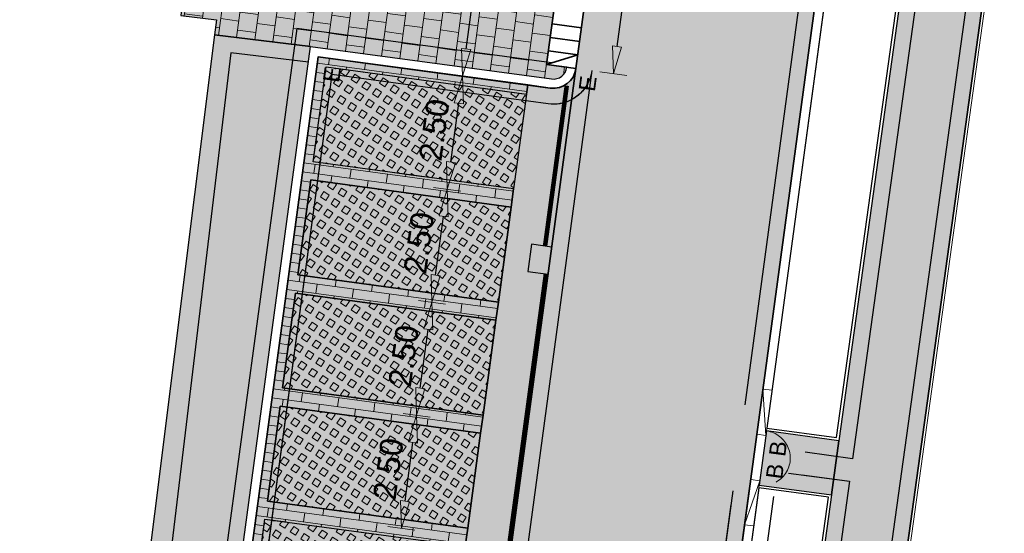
# Model space of a CAD drawing. Header units: metres. Extents: x 131295 to 132236, y 397710 to 398702.
# Tile 18 of 127: x 131452 to 131473, y 397803 to 397814. Entities that reach past the tile are written whole.
import ezdxf
from ezdxf.enums import TextEntityAlignment as Align

# ---------------------------------------------------------------- set-up
doc = ezdxf.new("R2010")
doc.units = ezdxf.units.M
for name, pattern in [('AL-BANDVERLAGING', [5, 1.5, -1, 0, -1, 1.5]), ('AL-MATERIAALS', [2, 1, -1]), ('MA-1-3', [4, 1, -3])]:
    doc.linetypes.add(name, pattern=pattern)
doc.layers.get('Defpoints').update_dxf_attribs({"color": 128})
for name, color, linetype, lineweight, true_color in [('N-GR-arcering gras', 7, 'Continuous', 5, 0xecffb3), ("N-VH-arcering 'MAT' kleur 1 (heiderood)", 7, 'Continuous', 18, 0xd98c8c), ("N-VH-arcering 'MAT' kleur 5 (roodbruin)", 7, 'Continuous', 18, 0xc5a6a0)]:
    doc.layers.add(name, color=color, linetype=linetype, lineweight=lineweight, true_color=true_color)
for name, color, linetype, lineweight in [('N-IE-markering 1 - 3 streep 0.10', 255, 'MA-1-3', 18), ('N-KO-bandverlaging', 1, 'AL-BANDVERLAGING', 18), ('N-KO-inritband 650x300x200 mm', 110, 'Continuous', 35), ('N-KO-opsluitband 60x200mm', 2, 'Continuous', 25), ('N-KO-opsluitband achterkant', 8, 'Continuous', 5), ('N-KO-tekst banden', 1, 'Continuous', 18), ('N-KO-trottoirband 180-200x250mm', 3, 'Continuous', 35), ('N-KO-trottoirband achterkant', 8, 'Continuous', 5), ('N-KO-verloopband', 1, 'Continuous', 18), ('N-RI-straatkolk', 7, 'Continuous', 25), ("N-VH-arcering 'MAT' grijs 254", 254, 'Continuous', 18), ('N-VH-arcering betontegels halfsteensverband', 8, 'Continuous', 5), ('N-VH-arcering grasbetontegels', 8, 'Continuous', 5), ('N-VH-arcering SBS WF halfsteensverband', 8, 'Continuous', 5), ('X-AL-maatvoering', 1, 'Continuous', 18), ('X-AL-materiaalscheiding', 1, 'AL-MATERIAALS', 18)]:
    doc.layers.add(name, color=color, linetype=linetype, lineweight=lineweight)
for name, color, linetype, plot in [('X-AL-contourlijnen', 30, 'Continuous', False), ('X-AL-hulplijn bandenlijnnummers', 30, 'Continuous', False), ('X-AL-hulplijn hoogtetekst', 190, 'Continuous', False)]:
    doc.layers.add(name, color=color, linetype=linetype, plot=plot)
doc.styles.add('CS Annotative', font='arial.ttf')
doc.dimstyles.new('CS Annotative', dxfattribs={"dimtxt": 2.5, "dimasz": 3, "dimexe": 0.18, "dimexo": 0.0625, "dimgap": 1, "dimtad": 1, "dimzin": 0, "dimdsep": 46, "dimtxsty": 'CS Annotative', "dimblk": 'CS Dimensionpijl', "dimcen": 0, "dimse1": 1, "dimse2": 1, "dimclrd": 256, "dimclre": 256, "dimclrt": 2, "dimadec": 0, "dimazin": 0, "dimtm": 1e-09, "dimtfac": 1, "dimtofl": 0, "dimtmove": 1, "dimatfit": 3, "dimfxl": 1, "dimtfillclr": 256, "dimtolj": 1, "dimtzin": 0, "dimarcsym": 0})
pattern_1 = [(56.28780037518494, (80390.35402041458, -18333.10631484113), (-0.232914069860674, 0.1554060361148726), [0.14, -0.14]), (146.287800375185, (80390.35402041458, -18333.10631484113), (-0.1554060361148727, -0.2329140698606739), [0.14, -0.14]), (56.28780037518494, (80390.23756449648, -18333.02861256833), (-0.232914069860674, 0.1554060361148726), [0.14, -0.14]), (146.287800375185, (80390.43172268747, -18332.98985892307), (-0.1554060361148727, -0.2329140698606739), [0.14, -0.14])]

# ---------------------------------------------------------------- blocks, each defined once
blk = doc.blocks.new('*U157')
blk.add_lwpolyline([(-1.997311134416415, 1.822977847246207), (-2.450945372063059, -1.142526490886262), (-0.226817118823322, -1.482752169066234), (0.226817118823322, 1.482752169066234)], close=True)
blk.add_solid([(-1.997311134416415, 1.822977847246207), (0.226817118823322, 1.482752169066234), (-1.997311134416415, 1.822977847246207), (-2.450945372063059, -1.142526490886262)])
blk = doc.blocks.new('CS Dimensionpijl')
h = blk.add_hatch(color=256)
h.dxf.hatch_style = 1
h.paths.add_polyline_path([(-1, -0.1666666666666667), (0, 0), (-1, 0.1666666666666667)])
at = {"flags": 128}
blk.add_lwpolyline([(0, 0.5), (0, -0.5)], dxfattribs=at)
blk.add_lwpolyline([(-1, -0.1666666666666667), (0, 0), (-1, 0.1666666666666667)], close=True, dxfattribs=at)
blk = doc.blocks.new('*D602')
at = {"layer": 'Defpoints', "color": 0, "transparency": 16777216}
for p in [(131461.3912179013, 397818.6693395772), (131462.1086563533, 397818.5723746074), (131460.5742043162, 397812.6243012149)]:
    blk.add_point(p, dxfattribs=at)
at = {"layer": 'X-AL-maatvoering', "lineweight": -2, "transparency": 16777216}
blk.add_line((131461.3720047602, 397813.1219301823), (131462.0282943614, 397817.9777806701), dxfattribs=at)
at = {"layer": 'X-AL-maatvoering', "lineweight": -2, "transparency": 16777216, "xscale": 0.6000000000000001, "yscale": 0.6000000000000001, "zscale": 0.6000000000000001}
for p, rotation in [((131462.1086563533, 397818.5723746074), 82.30286379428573), ((131461.2916427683, 397812.5273362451), 262.3028637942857)]:
    blk.add_blockref('CS Dimensionpijl', p, dxfattribs=dict(at, rotation=rotation))
at = {"layer": 'X-AL-maatvoering', "color": 2, "transparency": 16777216, "insert": (131461.2489652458, 397815.6108349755), "char_height": 0.5, "attachment_point": 5, "rotation": 82.30286379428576, "style": 'CS Annotative'}
blk.add_mtext('\\A1;6.10', dxfattribs=at)
blk = doc.blocks.new('*D603')
at = {"layer": 'Defpoints', "color": 0, "transparency": 16777216}
for p in [(131459.4210309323, 397805.211967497), (131460.2871178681, 397805.0949120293), (131459.0861892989, 397802.7344927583)]:
    blk.add_point(p, dxfattribs=at)
at = {"layer": 'X-AL-maatvoering', "lineweight": -2, "transparency": 16777216}
blk.add_line((131460.0326382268, 397803.2120312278), (131460.2067558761, 397804.5003180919), dxfattribs=at)
at = {"layer": 'X-AL-maatvoering', "lineweight": -2, "transparency": 16777216, "xscale": 0.6000000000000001, "yscale": 0.6000000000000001, "zscale": 0.6000000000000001}
for p, rotation in [((131460.2871178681, 397805.0949120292), 82.30286379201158), ((131459.9522762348, 397802.6174372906), 262.3028637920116)]:
    blk.add_blockref('CS Dimensionpijl', p, dxfattribs=dict(at, rotation=rotation))
at = {"layer": 'X-AL-maatvoering', "color": 2, "transparency": 16777216, "insert": (131459.6685127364, 397803.9171542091), "char_height": 0.5, "attachment_point": 5, "rotation": 82.30286379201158, "style": 'CS Annotative'}
blk.add_mtext('\\A1;2.50', dxfattribs=at)
blk = doc.blocks.new('*D604')
at = {"layer": 'Defpoints', "color": 0, "transparency": 16777216}
for p in [(131460.6219595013, 397807.5723867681), (131460.6219595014, 397807.5723867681), (131459.4210309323, 397805.211967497)]:
    blk.add_point(p, dxfattribs=at)
at = {"layer": 'X-AL-maatvoering', "lineweight": -2, "transparency": 16777216}
blk.add_line((131460.3674798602, 397805.6895059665), (131460.5415975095, 397806.9777928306), dxfattribs=at)
at = {"layer": 'X-AL-maatvoering', "lineweight": -2, "transparency": 16777216, "xscale": 0.6000000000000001, "yscale": 0.6000000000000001, "zscale": 0.6000000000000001}
for p, rotation in [((131460.6219595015, 397807.5723867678), 82.30286379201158), ((131460.2871178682, 397805.0949120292), 262.3028637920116)]:
    blk.add_blockref('CS Dimensionpijl', p, dxfattribs=dict(at, rotation=rotation))
at = {"layer": 'X-AL-maatvoering', "color": 2, "transparency": 16777216, "insert": (131460.0033543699, 397806.3946289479), "char_height": 0.5, "attachment_point": 5, "rotation": 82.30286379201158, "style": 'CS Annotative'}
blk.add_mtext('\\A1;2.50', dxfattribs=at)
blk = doc.blocks.new('*D605')
at = {"layer": 'Defpoints', "color": 0, "transparency": 16777216}
for p in [(131460.9568011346, 397810.0498615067), (131460.9568011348, 397810.0498615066), (131460.6219595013, 397807.5723867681)]:
    blk.add_point(p, dxfattribs=at)
at = {"layer": 'X-AL-maatvoering', "lineweight": -2, "transparency": 16777216}
blk.add_line((131460.7023214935, 397808.1669807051), (131460.8764391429, 397809.4552675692), dxfattribs=at)
at = {"layer": 'X-AL-maatvoering', "lineweight": -2, "transparency": 16777216, "xscale": 0.6000000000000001, "yscale": 0.6000000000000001, "zscale": 0.6000000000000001}
for p, rotation in [((131460.9568011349, 397810.0498615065), 82.30286379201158), ((131460.6219595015, 397807.5723867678), 262.3028637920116)]:
    blk.add_blockref('CS Dimensionpijl', p, dxfattribs=dict(at, rotation=rotation))
at = {"layer": 'X-AL-maatvoering', "color": 2, "transparency": 16777216, "insert": (131460.3381960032, 397808.8721036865), "char_height": 0.5, "attachment_point": 5, "rotation": 82.30286379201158, "style": 'CS Annotative'}
blk.add_mtext('\\A1;2.50', dxfattribs=at)
blk = doc.blocks.new('*D606')
at = {"layer": 'Defpoints', "color": 0, "transparency": 16777216}
for p in [(131461.2916427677, 397812.5273362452), (131461.2916427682, 397812.5273362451), (131460.9568011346, 397810.0498615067)]:
    blk.add_point(p, dxfattribs=at)
at = {"layer": 'X-AL-maatvoering', "lineweight": -2, "transparency": 16777216}
blk.add_line((131461.0371631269, 397810.6444554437), (131461.2112807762, 397811.9327423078), dxfattribs=at)
at = {"layer": 'X-AL-maatvoering', "lineweight": -2, "transparency": 16777216, "xscale": 0.6000000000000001, "yscale": 0.6000000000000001, "zscale": 0.6000000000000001}
for p, rotation in [((131461.2916427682, 397812.527336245), 82.30286379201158), ((131460.9568011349, 397810.0498615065), 262.3028637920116)]:
    blk.add_blockref('CS Dimensionpijl', p, dxfattribs=dict(at, rotation=rotation))
at = {"layer": 'X-AL-maatvoering', "color": 2, "transparency": 16777216, "insert": (131460.6730376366, 397811.3495784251), "char_height": 0.5, "attachment_point": 5, "rotation": 82.30286379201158, "style": 'CS Annotative'}
blk.add_mtext('\\A1;2.50', dxfattribs=at)
blk = doc.blocks.new('*D607')
at = {"layer": 'Defpoints', "color": 0, "transparency": 16777216}
for p in [(131464.460732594, 397817.7499351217), (131465.2793695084, 397817.6392927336), (131463.777655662, 397812.6958866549)]:
    blk.add_point(p, dxfattribs=at)
at = {"layer": 'X-AL-maatvoering', "lineweight": -2, "transparency": 16777216}
blk.add_line((131464.6766545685, 397813.1798382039), (131465.1990075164, 397817.0446987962), dxfattribs=at)
at = {"layer": 'X-AL-maatvoering', "lineweight": -2, "transparency": 16777216, "xscale": 0.6000000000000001, "yscale": 0.6000000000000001, "zscale": 0.6000000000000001}
for p, rotation in [((131465.2793695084, 397817.6392927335), 82.30286379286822), ((131464.5962925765, 397812.5852442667), 262.3028637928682)]:
    blk.add_blockref('CS Dimensionpijl', p, dxfattribs=dict(at, rotation=rotation))
at = {"layer": 'X-AL-maatvoering', "color": 2, "transparency": 16777216, "insert": (131464.4866467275, 397815.1732480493), "char_height": 0.5, "attachment_point": 5, "rotation": 82.30286379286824, "style": 'CS Annotative'}
blk.add_mtext('\\A1;5.10', dxfattribs=at)

msp = doc.modelspace()

# ---------------------------------------------------------------- hatches: boundary and pattern name
at = {"layer": 'N-GR-arcering gras'}
h = msp.add_hatch(color=256, dxfattribs=at)
h.dxf.hatch_style = 1
h.paths.add_polyline_path([(131462.4116431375, 397810.0550516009), (131458.0215579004, 397810.6483909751), (131458.3028248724, 397812.7294697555), (131462.6929101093, 397812.1361303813)])
h = msp.add_hatch(color=256, dxfattribs=at)
h.dxf.hatch_style = 1
h.paths.add_polyline_path([(131462.3580684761, 397809.6586556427), (131457.9679832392, 397810.2519950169), (131457.6867162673, 397808.1709162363), (131462.0768015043, 397807.5775768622)])
h = msp.add_hatch(color=256, dxfattribs=at)
h.dxf.hatch_style = 1
h.paths.add_polyline_path([(131462.0232268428, 397807.1811809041), (131457.6331416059, 397807.7745202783), (131457.351874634, 397805.6934414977), (131461.7419598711, 397805.1001021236)])
h = msp.add_hatch(color=256, dxfattribs=at)
h.dxf.hatch_style = 1
h.paths.add_polyline_path([(131461.6883852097, 397804.7037061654), (131457.2982999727, 397805.2970455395), (131457.0170330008, 397803.2159667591), (131461.4071182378, 397802.6226273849)])
h = msp.add_hatch(color=256, dxfattribs=at)
h.dxf.hatch_style = 1
h.paths.add_polyline_path([(131461.0722766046, 397800.1451526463), (131456.6821913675, 397800.7384920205), (131456.9634583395, 397802.8195708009), (131461.3535435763, 397802.2262314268)])
at = {"layer": "N-VH-arcering 'MAT' grijs 254"}
h = msp.add_hatch(color=256, dxfattribs=at)
h.dxf.hatch_style = 1
edge = h.paths.add_edge_path()
edge.add_line((131475.7292628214, 397836.2813625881), (131473.945530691, 397836.5224656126))
edge.add_line((131473.945530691, 397836.5224656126), (131473.9294582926, 397836.4035468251))
edge.add_line((131473.9294582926, 397836.4035468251), (131473.1131350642, 397830.3457041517))
edge.add_line((131473.1131350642, 397830.3457041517), (131471.749999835, 397820.5063862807))
edge.add_line((131471.749999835, 397820.5063862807), (131471.5853242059, 397819.3177324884))
edge.add_line((131471.5853242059, 397819.3177324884), (131469.5375734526, 397804.5367554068))
edge.add_line((131469.5375734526, 397804.5367554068), (131469.3728978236, 397803.3481016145))
edge.add_line((131469.3728978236, 397803.3481016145), (131467.2496879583, 397788.0224491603))
edge.add_arc((131466.2591486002, 397788.1596780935), 1.000000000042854, 262.30286378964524, 352.1124718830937, ccw=False)
edge.add_line((131466.1252119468, 397787.168688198), (131465.5846942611, 397787.2417415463))
edge.add_line((131465.5846942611, 397787.2417415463), (131465.4048650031, 397785.9111948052))
edge.add_arc((131470.1653051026, 397785.269264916), 4.803526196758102, 172.320175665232, 249.1277527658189)
edge.add_line((131468.453878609, 397780.7809597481), (131468.7146299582, 397782.6021182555))
edge.add_line((131468.7146299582, 397782.6021182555), (131471.1406646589, 397782.2547614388))
edge.add_line((131471.1406646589, 397782.2547614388), (131474.4157358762, 397781.7858405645))
edge.add_line((131474.4157358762, 397781.7858405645), (131474.6070759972, 397783.12221213))
edge.add_line((131474.6070759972, 397783.12221213), (131474.4214368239, 397783.1487917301))
edge.add_arc((131475.2718373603, 397789.0882209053), 5.999999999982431, 172.1124718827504, 261.8518356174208, ccw=False)
edge.add_line((131469.3286012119, 397789.9115945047), (131474.8965647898, 397830.1020043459))
edge.add_line((131474.8965647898, 397830.1020043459), (131475.7292628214, 397836.2813625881))
h = msp.add_hatch(color=256, dxfattribs=at)
h.dxf.hatch_style = 1
edge = h.paths.add_edge_path()
edge.add_line((131463.8165891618, 397817.8369939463), (131464.2625346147, 397817.7767224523))
edge.add_arc((131463.9652376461, 397817.8169034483), 0.2999999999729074, 352.3028637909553, 442.3028638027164)
edge.add_line((131464.0054186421, 397818.114200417), (131459.2189374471, 397818.7611144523))
edge.add_line((131459.2189374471, 397818.7611144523), (131458.5252445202, 397818.8548701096))
edge.add_line((131458.5252445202, 397818.8548701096), (131457.5738942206, 397818.9834492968))
edge.add_line((131457.5738942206, 397818.9834492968), (131455.7901124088, 397819.2245352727))
edge.add_line((131455.7901124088, 397819.2245352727), (131455.7499314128, 397818.9272383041))
edge.add_line((131455.7499314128, 397818.9272383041), (131455.7383548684, 397818.8415840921))
edge.add_line((131455.7383548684, 397818.8415840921), (131455.1208770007, 397813.8565062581))
edge.add_line((131455.1208770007, 397813.8565062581), (131455.9, 397813.76))
edge.add_line((131455.9, 397813.76), (131455.8588982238, 397813.4319787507))
edge.add_line((131455.8588982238, 397813.4319787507), (131457.9600035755, 397813.1794403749))
edge.add_line((131457.9600035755, 397813.1794403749), (131463.2419797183, 397812.4655580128))
edge.add_arc((131463.2821607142, 397812.7628549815), 0.3000000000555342, 262.302863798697, 352.3028637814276)
edge.add_line((131463.5794576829, 397812.7226739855), (131463.1335122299, 397812.7829454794))
edge.add_line((131463.1335122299, 397812.7829454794), (131463.8165891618, 397817.8369939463))
h = msp.add_hatch(color=256, dxfattribs=at)
h.dxf.hatch_style = 1
edge = h.paths.add_edge_path()
edge.add_line((131457.9600035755, 397813.1794403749), (131455.8588982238, 397813.4319787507))
edge.add_line((131455.8588982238, 397813.4319787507), (131452.79, 397788.94))
edge.add_line((131452.79, 397788.94), (131432.1393660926, 397791.5171771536))
edge.add_line((131432.1393660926, 397791.5171771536), (131431.9044255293, 397789.6491393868))
edge.add_line((131431.9044255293, 397789.6491393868), (131451.393062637, 397787.1980800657))
edge.add_line((131451.393062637, 397787.1980800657), (131451.1622092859, 397785.3625401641))
edge.add_arc((131451.3110368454, 397785.3438223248), 0.149999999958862, 172.8316256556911, 262.8316256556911)
edge.add_line((131451.2923190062, 397785.1949947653), (131453.8679772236, 397784.8710577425))
edge.add_line((131453.8679772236, 397784.8710577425), (131454.8664002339, 397784.7958813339))
edge.add_line((131454.8664002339, 397784.7958813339), (131455.0037516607, 397784.7786068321))
edge.add_arc((131455.602722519, 397789.5410887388), 4.799999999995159, 262.831625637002, 340.1960005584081)
edge.add_line((131460.1188367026, 397787.9148314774), (131455.6399182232, 397788.4781389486))
edge.add_arc((131455.7647038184, 397789.4703226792), 1.000000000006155, 172.3028637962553, 262.83162565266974, ccw=False)
edge.add_line((131454.7737139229, 397789.6042593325), (131455.2009085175, 397792.7650485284))
edge.add_line((131455.2009085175, 397792.7650485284), (131455.2946641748, 397793.4587414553))
edge.add_line((131455.2946641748, 397793.4587414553), (131457.9600035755, 397813.1794403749))
h = msp.add_hatch(color=256, dxfattribs=at)
h.dxf.hatch_style = 1
h.paths.add_polyline_path([(131469.5375734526, 397804.5367554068), (131467.9511700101, 397804.7511648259), (131467.7904460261, 397803.5619769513), (131469.3728978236, 397803.3481016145)])
at = {"layer": "N-VH-arcering 'MAT' kleur 1 (heiderood)"}
h = msp.add_hatch(color=256, dxfattribs=at)
h.dxf.hatch_style = 1
edge = h.paths.add_edge_path()
edge.add_arc((131481.5590759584, 397869.5974714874), 5.000000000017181, 172.3028637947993, 260.29173540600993, ccw=False)
edge.add_line((131476.604126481, 397870.2671547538), (131478.2851368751, 397882.704857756))
edge.add_line((131478.2851368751, 397882.704857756), (131478.3119242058, 397882.9030557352))
edge.add_line((131478.3119242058, 397882.9030557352), (131478.4726481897, 397884.0922436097))
edge.add_line((131478.4726481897, 397884.0922436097), (131478.4994355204, 397884.2904415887))
edge.add_line((131478.4994355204, 397884.2904415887), (131481.0918010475, 397903.4712108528))
edge.add_line((131481.0918010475, 397903.4712108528), (131476.1368515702, 397904.1408941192))
edge.add_line((131476.1368515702, 397904.1408941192), (131475.4284173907, 397898.899228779))
edge.add_line((131475.4284173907, 397898.899228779), (131474.6381911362, 397893.0523883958))
edge.add_line((131474.6381911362, 397893.0523883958), (131473.825725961, 397887.0410034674))
edge.add_line((131473.825725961, 397887.0410034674), (131472.3792101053, 397876.3383125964))
edge.add_line((131472.3792101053, 397876.3383125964), (131471.8474178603, 397872.4036111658))
edge.add_line((131471.8474178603, 397872.4036111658), (131470.4009020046, 397861.7009202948))
edge.add_line((131470.4009020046, 397861.7009202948), (131469.8311223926, 397857.4851524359))
edge.add_line((131469.8311223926, 397857.4851524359), (131468.384606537, 397846.7824615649))
edge.add_line((131468.384606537, 397846.7824615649), (131467.7219800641, 397841.8797249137))
edge.add_line((131467.7219800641, 397841.8797249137), (131466.2754642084, 397831.1770340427))
edge.add_line((131466.2754642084, 397831.1770340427), (131465.5858004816, 397826.0742502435))
edge.add_line((131465.5858004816, 397826.0742502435), (131464.4607325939, 397817.7499351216))
edge.add_line((131464.4607325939, 397817.7499351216), (131463.777655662, 397812.6958866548))
edge.add_line((131463.777655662, 397812.6958866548), (131460.978379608, 397791.9841978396))
edge.add_line((131460.978379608, 397791.9841978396), (131460.6983054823, 397789.9119448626))
edge.add_line((131460.6983054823, 397789.9119448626), (131465.6532549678, 397789.2422615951))
edge.add_line((131465.6532549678, 397789.2422615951), (131467.5654607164, 397803.3905663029))
edge.add_line((131467.5654607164, 397803.3905663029), (131467.5922480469, 397803.5887642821))
edge.add_line((131467.5922480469, 397803.5887642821), (131467.752972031, 397804.7779521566))
edge.add_line((131467.752972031, 397804.7779521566), (131467.7797593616, 397804.9761501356))
edge.add_line((131467.7797593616, 397804.9761501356), (131469.7247965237, 397819.3673726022))
edge.add_line((131469.7247965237, 397819.3673726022), (131469.7515838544, 397819.5655705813))
edge.add_line((131469.7515838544, 397819.5655705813), (131469.9123078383, 397820.7547584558))
edge.add_line((131469.9123078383, 397820.7547584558), (131469.939095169, 397820.9529564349))
edge.add_line((131469.939095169, 397820.9529564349), (131472.0373246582, 397836.4776404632))
edge.add_line((131472.0373246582, 397836.4776404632), (131472.0775056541, 397836.7749374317))
edge.add_line((131472.0775056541, 397836.7749374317), (131473.5897342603, 397847.9638333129))
edge.add_line((131473.5897342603, 397847.9638333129), (131473.6299152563, 397848.2611302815))
edge.add_line((131473.6299152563, 397848.2611302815), (131474.463515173, 397854.4288899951))
edge.add_arc((131479.4184646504, 397853.7592067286), 5.000000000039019, 80.29008584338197, 172.302863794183, ccw=False)
edge.add_line((131480.26176434, 397858.6875782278), (131485.2276871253, 397857.8378530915))
edge.add_line((131485.2276871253, 397857.8378530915), (131486.2348504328, 397863.7248879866))
edge.add_line((131486.2348504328, 397863.7248879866), (131480.7159181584, 397864.6690757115))
at = {"layer": "N-VH-arcering 'MAT' kleur 5 (roodbruin)"}
h = msp.add_hatch(color=256, dxfattribs=at)
h.dxf.hatch_style = 1
edge = h.paths.add_edge_path()
edge.add_line((131456.6821913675, 397800.7384920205), (131456.9634583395, 397802.8195708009))
edge.add_line((131456.9634583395, 397802.8195708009), (131461.3535435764, 397802.2262314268))
edge.add_line((131461.3535435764, 397802.2262314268), (131461.4071182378, 397802.622627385))
edge.add_line((131461.4071182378, 397802.622627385), (131457.0170330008, 397803.2159667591))
edge.add_line((131457.0170330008, 397803.2159667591), (131457.2982999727, 397805.2970455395))
edge.add_line((131457.2982999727, 397805.2970455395), (131461.6883852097, 397804.7037061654))
edge.add_line((131461.6883852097, 397804.7037061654), (131461.741959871, 397805.1001021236))
edge.add_line((131461.741959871, 397805.1001021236), (131457.351874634, 397805.6934414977))
edge.add_line((131457.351874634, 397805.6934414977), (131457.6331416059, 397807.7745202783))
edge.add_line((131457.6331416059, 397807.7745202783), (131462.023226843, 397807.1811809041))
edge.add_line((131462.023226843, 397807.1811809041), (131462.0768015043, 397807.5775768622))
edge.add_line((131462.0768015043, 397807.5775768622), (131457.6867162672, 397808.1709162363))
edge.add_line((131457.6867162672, 397808.1709162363), (131457.9679832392, 397810.2519950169))
edge.add_line((131457.9679832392, 397810.2519950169), (131462.3580684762, 397809.6586556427))
edge.add_line((131462.3580684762, 397809.6586556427), (131462.4116431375, 397810.0550516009))
edge.add_line((131462.4116431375, 397810.0550516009), (131458.0215579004, 397810.648390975))
edge.add_line((131458.0215579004, 397810.648390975), (131458.3028248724, 397812.7294697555))
edge.add_line((131458.3028248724, 397812.7294697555), (131462.6929101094, 397812.1361303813))
edge.add_line((131462.6929101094, 397812.1361303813), (131462.7196974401, 397812.3343283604))
edge.add_line((131462.7196974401, 397812.3343283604), (131458.131414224, 397812.9544550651))
edge.add_line((131458.131414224, 397812.9544550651), (131455.492862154, 397793.4319541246))
edge.add_arc((131455.7901591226, 397793.3917731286), 0.300000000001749, 172.3028637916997, 262.3028637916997)
edge.add_line((131455.7499781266, 397793.09447616), (131460.0409643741, 397792.5145304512))
edge.add_line((131460.0409643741, 397792.5145304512), (131460.0677517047, 397792.7127284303))
edge.add_line((131460.0677517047, 397792.7127284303), (131455.6776664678, 397793.3060678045))
edge.add_line((131455.6776664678, 397793.3060678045), (131455.9589334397, 397795.387146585))
edge.add_line((131455.9589334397, 397795.387146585), (131460.3490186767, 397794.7938072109))
edge.add_line((131460.3490186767, 397794.7938072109), (131460.402593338, 397795.1902031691))
edge.add_line((131460.402593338, 397795.1902031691), (131456.012508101, 397795.7835425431))
edge.add_line((131456.012508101, 397795.7835425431), (131456.293775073, 397797.8646213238))
edge.add_line((131456.293775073, 397797.8646213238), (131460.6838603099, 397797.2712819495))
edge.add_line((131460.6838603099, 397797.2712819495), (131460.7374349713, 397797.6676779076))
edge.add_line((131460.7374349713, 397797.6676779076), (131456.3473497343, 397798.2610172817))
edge.add_line((131456.3473497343, 397798.2610172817), (131456.6286167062, 397800.3420960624))
edge.add_line((131456.6286167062, 397800.3420960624), (131461.0187019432, 397799.7487566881))
edge.add_line((131461.0187019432, 397799.7487566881), (131461.0722766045, 397800.1451526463))
edge.add_line((131461.0722766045, 397800.1451526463), (131456.6821913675, 397800.7384920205))
h = msp.add_hatch(color=256, dxfattribs=at)
h.dxf.hatch_style = 1
edge = h.paths.add_edge_path()
edge.add_arc((131463.2821607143, 397812.7628549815), 0.5000000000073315, 262.3028637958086, 352.3028637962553, ccw=False)
edge.add_line((131463.2151923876, 397812.2673600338), (131462.7196974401, 397812.3343283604))
edge.add_line((131462.7196974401, 397812.3343283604), (131462.6929101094, 397812.1361303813))
edge.add_line((131462.6929101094, 397812.1361303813), (131462.4116431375, 397810.0550516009))
edge.add_line((131462.4116431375, 397810.0550516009), (131462.3580684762, 397809.6586556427))
edge.add_line((131462.3580684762, 397809.6586556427), (131462.0768015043, 397807.5775768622))
edge.add_line((131462.0768015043, 397807.5775768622), (131462.023226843, 397807.1811809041))
edge.add_line((131462.023226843, 397807.1811809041), (131461.7419598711, 397805.1001021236))
edge.add_line((131461.7419598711, 397805.1001021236), (131461.6883852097, 397804.7037061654))
edge.add_line((131461.6883852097, 397804.7037061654), (131461.4071182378, 397802.6226273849))
edge.add_line((131461.4071182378, 397802.6226273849), (131461.3535435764, 397802.2262314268))
edge.add_line((131461.3535435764, 397802.2262314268), (131461.0722766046, 397800.1451526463))
edge.add_line((131461.0722766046, 397800.1451526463), (131461.0187019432, 397799.7487566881))
edge.add_line((131461.0187019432, 397799.7487566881), (131460.7374349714, 397797.6676779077))
edge.add_line((131460.7374349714, 397797.6676779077), (131460.6838603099, 397797.2712819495))
edge.add_line((131460.6838603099, 397797.2712819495), (131460.4025933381, 397795.1902031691))
edge.add_line((131460.4025933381, 397795.1902031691), (131460.3490186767, 397794.7938072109))
edge.add_line((131460.3490186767, 397794.7938072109), (131460.0677517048, 397792.7127284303))
edge.add_line((131460.0677517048, 397792.7127284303), (131460.0409643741, 397792.5145304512))
edge.add_line((131460.0409643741, 397792.5145304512), (131460.6355583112, 397792.4341684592))
edge.add_arc((131460.5819836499, 397792.037772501), 0.4000000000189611, -7.6971362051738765, 82.30286379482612, ccw=False)
edge.add_line((131460.9783796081, 397791.9841978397), (131463.777655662, 397812.6958866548))
at = {"layer": 'N-VH-arcering betontegels halfsteensverband'}
h = msp.add_hatch(dxfattribs=at)
h.set_pattern_fill('CS-TEGEL HALFSTV', color=256, scale=6.67, angle=269.9381383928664)
h.set_pattern_definition([(352.3028637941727, (26388.81757001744, 79479.82535981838), (0.4233948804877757, 0.1446956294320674), [0.4002, -0.4002]), (82.30286379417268, (26388.81757001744, 79479.82535981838), (-0.3965941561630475, 0.0536014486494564), [])])
edge = h.paths.add_edge_path()
edge.add_line((131463.8165891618, 397817.8369939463), (131464.2625346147, 397817.7767224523))
edge.add_arc((131463.9652376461, 397817.8169034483), 0.2999999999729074, 352.3028637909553, 442.3028638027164)
edge.add_line((131464.0054186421, 397818.114200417), (131459.2189374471, 397818.7611144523))
edge.add_line((131459.2189374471, 397818.7611144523), (131458.5252445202, 397818.8548701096))
edge.add_line((131458.5252445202, 397818.8548701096), (131457.5738942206, 397818.9834492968))
edge.add_line((131457.5738942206, 397818.9834492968), (131455.7901124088, 397819.2245352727))
edge.add_line((131455.7901124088, 397819.2245352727), (131455.7499314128, 397818.9272383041))
edge.add_line((131455.7499314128, 397818.9272383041), (131455.7383548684, 397818.8415840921))
edge.add_line((131455.7383548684, 397818.8415840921), (131455.1208770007, 397813.8565062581))
edge.add_line((131455.1208770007, 397813.8565062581), (131455.9, 397813.76))
edge.add_line((131455.9, 397813.76), (131455.8588982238, 397813.4319787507))
edge.add_line((131455.8588982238, 397813.4319787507), (131457.9600035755, 397813.1794403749))
edge.add_line((131457.9600035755, 397813.1794403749), (131463.2419797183, 397812.4655580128))
edge.add_arc((131463.2821607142, 397812.7628549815), 0.3000000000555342, 262.302863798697, 352.3028637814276)
edge.add_line((131463.5794576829, 397812.7226739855), (131463.1335122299, 397812.7829454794))
edge.add_line((131463.1335122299, 397812.7829454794), (131463.8165891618, 397817.8369939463))
at = {"layer": 'N-VH-arcering grasbetontegels'}
h = msp.add_hatch(dxfattribs=at)
h.set_pattern_fill('CS-GRASBETONSTEEN', color=256, angle=11.28780037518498)
h.set_pattern_definition(pattern_1)
h.paths.add_polyline_path([(131462.4116431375, 397810.0550516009), (131458.0215579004, 397810.6483909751), (131458.3028248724, 397812.7294697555), (131462.6929101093, 397812.1361303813)])
h = msp.add_hatch(dxfattribs=at)
h.set_pattern_fill('CS-GRASBETONSTEEN', color=256, angle=11.28780037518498)
h.set_pattern_definition([(56.28780037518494, (80390.68886204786, -18330.62884010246), (-0.232914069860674, 0.1554060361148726), [0.14, -0.14]), (146.287800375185, (80390.68886204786, -18330.62884010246), (-0.1554060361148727, -0.2329140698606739), [0.14, -0.14]), (56.28780037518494, (80390.57240612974, -18330.55113782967), (-0.232914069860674, 0.1554060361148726), [0.14, -0.14]), (146.287800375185, (80390.76656432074, -18330.51238418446), (-0.1554060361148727, -0.2329140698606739), [0.14, -0.14])])
h.paths.add_polyline_path([(131462.3580684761, 397809.6586556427), (131457.9679832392, 397810.2519950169), (131457.6867162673, 397808.1709162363), (131462.0768015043, 397807.5775768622)])
h = msp.add_hatch(dxfattribs=at)
h.set_pattern_fill('CS-GRASBETONSTEEN', color=256, angle=11.28780037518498)
h.set_pattern_definition(pattern_1)
h.paths.add_polyline_path([(131462.0232268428, 397807.1811809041), (131457.6331416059, 397807.7745202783), (131457.351874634, 397805.6934414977), (131461.7419598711, 397805.1001021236)])
h = msp.add_hatch(dxfattribs=at)
h.set_pattern_fill('CS-GRASBETONSTEEN', color=256, angle=11.28780037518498)
h.set_pattern_definition(pattern_1)
h.paths.add_polyline_path([(131461.6883852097, 397804.7037061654), (131457.2982999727, 397805.2970455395), (131457.0170330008, 397803.2159667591), (131461.4071182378, 397802.6226273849)])
h = msp.add_hatch(dxfattribs=at)
h.set_pattern_fill('CS-GRASBETONSTEEN', color=256, angle=11.28780037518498)
h.set_pattern_definition([(56.28780037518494, (80389.01465388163, -18343.01621379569), (-0.232914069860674, 0.1554060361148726), [0.14, -0.14]), (146.287800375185, (80389.01465388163, -18343.01621379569), (-0.1554060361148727, -0.2329140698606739), [0.14, -0.14]), (56.28780037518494, (80388.89819796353, -18342.93851152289), (-0.232914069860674, 0.1554060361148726), [0.14, -0.14]), (146.287800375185, (80389.09235615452, -18342.89975787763), (-0.1554060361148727, -0.2329140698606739), [0.14, -0.14])])
h.paths.add_polyline_path([(131461.0722766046, 397800.1451526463), (131456.6821913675, 397800.7384920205), (131456.9634583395, 397802.8195708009), (131461.3535435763, 397802.2262314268)])
at = {"layer": 'N-VH-arcering SBS WF halfsteensverband'}
h = msp.add_hatch(dxfattribs=at)
h.set_pattern_fill('CS-WF HALFSTV', color=256, scale=20, angle=179.9381383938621)
h.set_pattern_definition([(352.3028637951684, (26388.81757001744, 79479.82535981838), (0.02678733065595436, 0.1981979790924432), []), (262.3028637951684, (26388.81757001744, 79479.82535981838), (0.3696086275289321, -0.2517726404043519), [0.2, -0.2])])
edge = h.paths.add_edge_path()
edge.add_line((131456.6821913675, 397800.7384920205), (131456.9634583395, 397802.8195708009))
edge.add_line((131456.9634583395, 397802.8195708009), (131461.3535435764, 397802.2262314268))
edge.add_line((131461.3535435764, 397802.2262314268), (131461.4071182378, 397802.622627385))
edge.add_line((131461.4071182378, 397802.622627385), (131457.0170330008, 397803.2159667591))
edge.add_line((131457.0170330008, 397803.2159667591), (131457.2982999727, 397805.2970455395))
edge.add_line((131457.2982999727, 397805.2970455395), (131461.6883852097, 397804.7037061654))
edge.add_line((131461.6883852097, 397804.7037061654), (131461.741959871, 397805.1001021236))
edge.add_line((131461.741959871, 397805.1001021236), (131457.351874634, 397805.6934414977))
edge.add_line((131457.351874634, 397805.6934414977), (131457.6331416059, 397807.7745202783))
edge.add_line((131457.6331416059, 397807.7745202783), (131462.023226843, 397807.1811809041))
edge.add_line((131462.023226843, 397807.1811809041), (131462.0768015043, 397807.5775768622))
edge.add_line((131462.0768015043, 397807.5775768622), (131457.6867162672, 397808.1709162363))
edge.add_line((131457.6867162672, 397808.1709162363), (131457.9679832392, 397810.2519950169))
edge.add_line((131457.9679832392, 397810.2519950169), (131462.3580684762, 397809.6586556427))
edge.add_line((131462.3580684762, 397809.6586556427), (131462.4116431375, 397810.0550516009))
edge.add_line((131462.4116431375, 397810.0550516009), (131458.0215579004, 397810.648390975))
edge.add_line((131458.0215579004, 397810.648390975), (131458.3028248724, 397812.7294697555))
edge.add_line((131458.3028248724, 397812.7294697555), (131462.6929101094, 397812.1361303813))
edge.add_line((131462.6929101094, 397812.1361303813), (131462.7196974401, 397812.3343283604))
edge.add_line((131462.7196974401, 397812.3343283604), (131458.131414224, 397812.9544550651))
edge.add_line((131458.131414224, 397812.9544550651), (131455.492862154, 397793.4319541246))
edge.add_arc((131455.7901591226, 397793.3917731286), 0.300000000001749, 172.3028637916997, 262.3028637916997)
edge.add_line((131455.7499781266, 397793.09447616), (131460.0409643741, 397792.5145304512))
edge.add_line((131460.0409643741, 397792.5145304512), (131460.0677517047, 397792.7127284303))
edge.add_line((131460.0677517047, 397792.7127284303), (131455.6776664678, 397793.3060678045))
edge.add_line((131455.6776664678, 397793.3060678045), (131455.9589334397, 397795.387146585))
edge.add_line((131455.9589334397, 397795.387146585), (131460.3490186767, 397794.7938072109))
edge.add_line((131460.3490186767, 397794.7938072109), (131460.402593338, 397795.1902031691))
edge.add_line((131460.402593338, 397795.1902031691), (131456.012508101, 397795.7835425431))
edge.add_line((131456.012508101, 397795.7835425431), (131456.293775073, 397797.8646213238))
edge.add_line((131456.293775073, 397797.8646213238), (131460.6838603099, 397797.2712819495))
edge.add_line((131460.6838603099, 397797.2712819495), (131460.7374349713, 397797.6676779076))
edge.add_line((131460.7374349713, 397797.6676779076), (131456.3473497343, 397798.2610172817))
edge.add_line((131456.3473497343, 397798.2610172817), (131456.6286167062, 397800.3420960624))
edge.add_line((131456.6286167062, 397800.3420960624), (131461.0187019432, 397799.7487566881))
edge.add_line((131461.0187019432, 397799.7487566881), (131461.0722766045, 397800.1451526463))
edge.add_line((131461.0722766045, 397800.1451526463), (131456.6821913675, 397800.7384920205))

# ---------------------------------------------------------------- linework, layer by layer
at = {"layer": 'N-IE-markering 1 - 3 streep 0.10', "const_width": 0.1, "flags": 128}
for points in [[(131463.5754325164, 397812.3195811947), (131463.0999573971, 397808.8015670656)], [(131463.1186943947, 397808.1935794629), (131461.5248482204, 397796.400799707)]]:
    msp.add_lwpolyline(points, dxfattribs=at)
at = {"layer": 'N-KO-bandverlaging', "flags": 128}
msp.add_lwpolyline([(131467.9511700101, 397804.7511648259, -1.000000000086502), (131467.7904460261, 397803.5619769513)], format="xyb", dxfattribs=at)
at = {"layer": 'N-KO-inritband 650x300x200 mm', "flags": 128}
for points in [[(131463.8165891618, 397817.8369939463), (131463.1335122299, 397812.7829454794)], [(131464.4607325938, 397817.7499351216), (131463.777655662, 397812.6958866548)], [(131463.2540552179, 397813.6748363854), (131463.89819865, 397813.5877775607)], [(131463.2138742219, 397813.3775394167), (131463.858017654, 397813.2904805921)], [(131463.1335122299, 397812.7829454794), (131463.817836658, 397812.9931836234)], [(131463.173693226, 397813.0802424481), (131463.817836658, 397812.9931836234)], [(131463.1335122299, 397812.7829454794), (131463.777655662, 397812.6958866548)]]:
    msp.add_lwpolyline(points, dxfattribs=at)
at = {"layer": 'N-KO-opsluitband 60x200mm', "flags": 128}
for points in [[(131475.7292628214, 397836.2813625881), (131474.8965647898, 397830.1020043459), (131469.3286012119, 397789.9115945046, 0.4128818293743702), (131474.4214368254, 397783.1487917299), (131474.6070759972, 397783.12221213)], [(131467.7904460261, 397803.5619769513), (131469.3728978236, 397803.3481016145), (131467.2496879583, 397788.0224491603, -0.4132406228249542), (131466.1252119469, 397787.168688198), (131465.5846942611, 397787.2417415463)]]:
    msp.add_lwpolyline(points, format="xyb", dxfattribs=at)
msp.add_lwpolyline([(131469.9497818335, 397819.5387832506), (131471.5853242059, 397819.3177324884), (131469.5375734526, 397804.5367554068), (131467.9511700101, 397804.7511648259)], dxfattribs=at)
at = {"layer": 'N-KO-opsluitband achterkant', "flags": 128}
for points in [[(131475.7292628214, 397836.2813625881), (131475.7887253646, 397836.2733497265), (131474.9560124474, 397830.093881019), (131469.3880335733, 397789.9033607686, 0.4128818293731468), (131474.4299408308, 397783.2081860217), (131474.6155800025, 397783.1816064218), (131474.6070759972, 397783.12221213)], [(131467.7824098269, 397803.5025175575), (131469.3052043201, 397803.2967051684), (131467.1902555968, 397788.0306828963, -0.4132406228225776), (131466.1332481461, 397787.2281475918), (131465.5927304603, 397787.30120094)]]:
    msp.add_lwpolyline(points, format="xyb", dxfattribs=at)
msp.add_lwpolyline([(131469.9417456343, 397819.4793238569), (131471.5176307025, 397819.2663360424), (131469.4863475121, 397804.6042243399), (131467.9592062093, 397804.8106242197)], dxfattribs=at)
at = {"layer": 'N-KO-trottoirband 180-200x250mm', "flags": 128}
msp.add_lwpolyline([(131472.0373246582, 397836.4776404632), (131465.2066589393, 397785.9379222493, 0.4200907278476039), (131469.5960677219, 397780.2982244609)], format="xyb", dxfattribs=at)
at = {"layer": 'N-KO-trottoirband 180-200x250mm'}
msp.add_lwpolyline([(131463.777655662, 397812.6958866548, -0.4142135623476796), (131463.2151923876, 397812.2673600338), (131458.131414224, 397812.9544550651), (131455.492862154, 397793.4319541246)], format="xyb", dxfattribs=at)
at = {"layer": 'N-KO-trottoirband achterkant'}
for points in [[(131469.6188211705, 397780.496925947, -0.4200907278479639), (131465.4048650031, 397785.9111948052), (131472.2355226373, 397836.4508531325)], [(131463.777655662, 397812.6958866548), (131463.5794576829, 397812.7226739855), (131463.5794576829, 397812.7226739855, -0.4142135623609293), (131463.2419797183, 397812.4655580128), (131457.9600035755, 397813.1794403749), (131455.2009085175, 397792.7650485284)]]:
    msp.add_lwpolyline(points, format="xyb", dxfattribs=at)
at = {"layer": 'N-KO-verloopband', "flags": 128}
for points in [[(131467.7395783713, 397804.6788531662), (131467.9377763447, 397804.6520658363), (131467.8735150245, 397805.6698430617), (131468.0717129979, 397805.6430557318)], [(131467.6056417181, 397803.6878632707), (131467.8038396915, 397803.6610759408), (131467.4717050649, 397802.6968733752), (131467.6699030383, 397802.6700860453)]]:
    msp.add_lwpolyline(points, dxfattribs=at)
at = {"layer": 'X-AL-contourlijnen', "flags": 128}
for points in [[(131475.7292628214, 397836.2813625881), (131473.945530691, 397836.5224656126), (131473.9294582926, 397836.4035468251), (131473.1131350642, 397830.3457041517), (131471.749999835, 397820.5063862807), (131471.5853242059, 397819.3177324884), (131469.5375734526, 397804.5367554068), (131469.3728978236, 397803.3481016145), (131467.2496879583, 397788.0224491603, -0.4132406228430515), (131466.1252119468, 397787.168688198), (131465.5846942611, 397787.2417415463), (131465.4048650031, 397785.9111948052, 0.3482739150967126), (131468.453878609, 397780.7809597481), (131468.7146299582, 397782.6021182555), (131471.1406646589, 397782.2547614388), (131474.4157358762, 397781.7858405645), (131474.6070759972, 397783.12221213), (131474.4214368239, 397783.1487917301, -0.4128818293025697), (131469.3286012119, 397789.9115945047), (131474.8965647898, 397830.1020043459)], [(131463.8165891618, 397817.8369939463), (131464.2625346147, 397817.7767224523, 0.4142135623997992), (131464.0054186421, 397818.114200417), (131459.2189374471, 397818.7611144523), (131458.5252445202, 397818.8548701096), (131457.5738942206, 397818.9834492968), (131455.7901124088, 397819.2245352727), (131455.7499314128, 397818.9272383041), (131455.7383548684, 397818.8415840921), (131455.1208770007, 397813.8565062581), (131455.9, 397813.76), (131455.8588982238, 397813.4319787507), (131457.9600035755, 397813.1794403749), (131463.2419797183, 397812.4655580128, 0.4142135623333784), (131463.5794576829, 397812.7226739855), (131463.1335122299, 397812.7829454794)], [(131457.9600035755, 397813.1794403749), (131455.8588982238, 397813.4319787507), (131452.79, 397788.94), (131432.1393660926, 397791.5171771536), (131431.9044255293, 397789.6491393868), (131451.393062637, 397787.1980800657), (131451.1622092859, 397785.3625401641, 0.41421356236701), (131451.2923190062, 397785.1949947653), (131453.8679772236, 397784.8710577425), (131454.8664002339, 397784.7958813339), (131455.0037516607, 397784.7786068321, 0.3510004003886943), (131460.1188367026, 397787.9148314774), (131455.6399182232, 397788.4781389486, -0.416919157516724), (131454.7737139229, 397789.6042593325), (131455.2009085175, 397792.7650485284), (131455.2946641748, 397793.4587414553)], [(131463.777655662, 397812.6958866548, -0.414213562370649), (131463.2151923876, 397812.2673600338), (131462.7196974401, 397812.3343283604), (131462.6929101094, 397812.1361303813), (131462.4116431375, 397810.0550516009), (131462.3580684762, 397809.6586556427), (131462.0768015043, 397807.5775768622), (131462.023226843, 397807.1811809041), (131461.7419598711, 397805.1001021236), (131461.6883852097, 397804.7037061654), (131461.4071182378, 397802.6226273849), (131461.3535435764, 397802.2262314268), (131461.0722766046, 397800.1451526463), (131461.0187019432, 397799.7487566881), (131460.7374349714, 397797.6676779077), (131460.6838603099, 397797.2712819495), (131460.4025933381, 397795.1902031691), (131460.3490186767, 397794.7938072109), (131460.0677517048, 397792.7127284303), (131460.0409643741, 397792.5145304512), (131460.6355583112, 397792.4341684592, -0.4142135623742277), (131460.9783796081, 397791.9841978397)], [(131469.3052043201, 397803.2967051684), (131467.7824098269, 397803.5025175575), (131465.5927304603, 397787.30120094), (131466.133248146, 397787.2281475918, 0.4132406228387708), (131467.1902555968, 397788.0306828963)]]:
    msp.add_lwpolyline(points, format="xyb", close=True, dxfattribs=at)
for points in [[(131471.5176307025, 397819.2663360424), (131469.9417456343, 397819.4793238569), (131467.9592062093, 397804.8106242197), (131469.4863475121, 397804.6042243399)], [(131462.4116431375, 397810.0550516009), (131458.0215579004, 397810.6483909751), (131458.3028248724, 397812.7294697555), (131462.6929101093, 397812.1361303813)], [(131462.3580684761, 397809.6586556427), (131457.9679832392, 397810.2519950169), (131457.6867162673, 397808.1709162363), (131462.0768015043, 397807.5775768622)], [(131462.0232268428, 397807.1811809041), (131457.6331416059, 397807.7745202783), (131457.351874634, 397805.6934414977), (131461.7419598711, 397805.1001021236)], [(131461.6883852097, 397804.7037061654), (131457.2982999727, 397805.2970455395), (131457.0170330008, 397803.2159667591), (131461.4071182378, 397802.6226273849)], [(131469.5375734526, 397804.5367554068), (131467.9511700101, 397804.7511648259), (131467.7904460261, 397803.5619769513), (131469.3728978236, 397803.3481016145)], [(131461.0722766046, 397800.1451526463), (131456.6821913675, 397800.7384920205), (131456.9634583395, 397802.8195708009), (131461.3535435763, 397802.2262314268)]]:
    msp.add_lwpolyline(points, close=True, dxfattribs=at)
msp.add_lwpolyline([(131464.4607325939, 397817.7499351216), (131463.777655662, 397812.6958866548), (131460.978379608, 397791.9841978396), (131460.6983054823, 397789.9119448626), (131465.6532549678, 397789.2422615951), (131467.5654607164, 397803.3905663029), (131467.5922480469, 397803.5887642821), (131467.752972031, 397804.7779521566), (131467.7797593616, 397804.9761501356), (131469.7247965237, 397819.3673726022)], dxfattribs=at)
msp.add_lwpolyline([(131456.6821913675, 397800.7384920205), (131456.9634583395, 397802.8195708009), (131461.3535435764, 397802.2262314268), (131461.4071182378, 397802.622627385), (131457.0170330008, 397803.2159667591), (131457.2982999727, 397805.2970455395), (131461.6883852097, 397804.7037061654), (131461.741959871, 397805.1001021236), (131457.351874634, 397805.6934414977), (131457.6331416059, 397807.7745202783), (131462.023226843, 397807.1811809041), (131462.0768015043, 397807.5775768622), (131457.6867162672, 397808.1709162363), (131457.9679832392, 397810.2519950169), (131462.3580684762, 397809.6586556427), (131462.4116431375, 397810.0550516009), (131458.0215579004, 397810.648390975), (131458.3028248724, 397812.7294697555), (131462.6929101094, 397812.1361303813), (131462.7196974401, 397812.3343283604), (131458.131414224, 397812.9544550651), (131455.492862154, 397793.4319541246, 0.4142135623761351)], format="xyb", dxfattribs=at)
at = {"layer": 'X-AL-hulplijn bandenlijnnummers', "flags": 128}
for points in [[(131475.3423336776, 397836.0307915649), (131474.5497867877, 397830.1493904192), (131468.9819124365, 397789.9596246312, 0.4077085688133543), (131474.2606448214, 397782.8192505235, 0.4077085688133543)], [(131468.7292147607, 397803.7882804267), (131469.7677765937, 397803.6479142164), (131467.5963767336, 397787.9744190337, -0.4132406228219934), (131466.0783341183, 397786.8218417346), (131465.835113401, 397786.8547140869)]]:
    msp.add_lwpolyline(points, format="xyb", dxfattribs=at)
for points in [[(131470.8885505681, 397819.765086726), (131471.9802029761, 397819.6175450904), (131469.8363914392, 397804.1431866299), (131468.7961830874, 397804.2837753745)], [(131469.3377690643, 397819.1169534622), (131467.4730938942, 397805.3203249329)]]:
    msp.add_lwpolyline(points, dxfattribs=at)
at = {"layer": 'X-AL-hulplijn bandenlijnnummers'}
for points in [[(131464.03322834, 397812.364863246, -0.3142339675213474), (131463.1683145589, 397811.9205135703), (131458.4313828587, 397812.5607307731), (131455.8798896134, 397793.6823732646)], [(131469.2593089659, 397779.9929580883, -0.4037042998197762), (131464.8597983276, 397785.9846952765), (131467.1784332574, 397803.1401471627)]]:
    msp.add_lwpolyline(points, format="xyb", dxfattribs=at)
at = {"layer": 'X-AL-hulplijn hoogtetekst', "flags": 128}
for points in [[(131475.3823979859, 397836.3281042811), (131474.5497867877, 397830.1493904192), (131468.9819124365, 397789.9596246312, 0.4128818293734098), (131474.3718301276, 397782.802325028), (131474.5574692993, 397782.7757454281)], [(131468.4319177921, 397803.8284614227), (131469.7677765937, 397803.6479142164), (131467.5963767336, 397787.9744190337, -0.4132406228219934), (131466.0783341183, 397786.8218417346), (131465.5378164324, 397786.8948950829)]]:
    msp.add_lwpolyline(points, format="xyb", dxfattribs=at)
at = {"layer": 'X-AL-hulplijn hoogtetekst'}
msp.add_lwpolyline([(131463.2428655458, 397812.8186204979), (131457.6600349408, 397813.5731646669), (131454.8540620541, 397792.811926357)], dxfattribs=at)
at = {"layer": 'X-AL-hulplijn hoogtetekst', "flags": 128}
for points in [[(131457.9182365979, 397812.8319414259), (131456.218188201, 397813.036275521), (131453.828921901, 397793.1577117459), (131453.278024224, 397788.7752135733)], [(131464.1245021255, 397812.6490088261), (131461.3252260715, 397791.937320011)]]:
    msp.add_lwpolyline(points, dxfattribs=at)
at = {"layer": 'X-AL-hulplijn hoogtetekst'}
for points in [[(131464.1245021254, 397812.6490088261, -0.4142135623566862), (131463.1683145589, 397811.9205135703), (131458.4313828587, 397812.5607307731), (131455.74595296, 397792.691383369)], [(131469.5562491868, 397779.9504968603, -0.4200907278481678), (131464.8597983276, 397785.9846952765), (131467.2186142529, 397803.4374441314)], [(131469.6586397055, 397780.8446535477, -0.4200907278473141), (131465.7517256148, 397785.8644217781), (131468.1105051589, 397803.3169011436)]]:
    msp.add_lwpolyline(points, format="xyb", dxfattribs=at)
at = {"layer": 'X-AL-materiaalscheiding', "flags": 128}
for points in [[(131457.9600035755, 397813.1794403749), (131455.8588982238, 397813.4319787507)], [(131463.777655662, 397812.6958866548), (131460.978379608, 397791.9841978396)], [(131462.7196974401, 397812.3343283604), (131460.0409643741, 397792.5145304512)], [(131469.5375734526, 397804.5367554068), (131469.3728978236, 397803.3481016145)]]:
    msp.add_lwpolyline(points, dxfattribs=at)
for points in [[(131462.4116431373, 397810.0550516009), (131458.0215579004, 397810.6483909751), (131458.3028248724, 397812.7294697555), (131462.6929101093, 397812.1361303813)], [(131462.3580684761, 397809.6586556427), (131457.9679832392, 397810.2519950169), (131457.6867162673, 397808.1709162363), (131462.0768015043, 397807.5775768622)], [(131462.0232268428, 397807.1811809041), (131457.6331416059, 397807.7745202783), (131457.351874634, 397805.6934414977), (131461.741959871, 397805.1001021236)], [(131461.6883852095, 397804.7037061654), (131457.2982999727, 397805.2970455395), (131457.0170330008, 397803.2159667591), (131461.4071182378, 397802.6226273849)], [(131461.0722766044, 397800.1451526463), (131456.6821913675, 397800.7384920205), (131456.9634583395, 397802.8195708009), (131461.3535435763, 397802.2262314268)]]:
    msp.add_lwpolyline(points, close=True, dxfattribs=at)

# ---------------------------------------------------------------- block references
at = {"layer": 'N-RI-straatkolk', "xscale": 0.2, "yscale": 0.2, "zscale": 0.2, "rotation": 1}
msp.add_blockref('*U157', (131463.2084248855, 397808.4841795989), dxfattribs=at)

# ---------------------------------------------------------------- texts
at = {"layer": 'N-KO-tekst banden', "style": 'CS Annotative'}
for s, rotation, p in [('E', 82.35999999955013, (131458.4313828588, 397812.560730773)), ('E', 82.35999999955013, (131464.0332283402, 397812.3648632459)), ('B', 82.36472540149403, (131468.2015891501, 397804.3641373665)), ('B', 82.36472540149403, (131468.1346208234, 397803.8686424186))]:
    msp.add_text(s, height=0.3599999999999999, rotation=rotation, dxfattribs=at).set_placement(p, align=Align.MIDDLE)

# ---------------------------------------------------------------- dimensions: what is measured, and where the dimension line sits
at = {"layer": 'X-AL-maatvoering'}
for p1, p2, distance, picture, middle in [((131460.5742043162, 397812.6243012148), (131461.3912179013, 397818.669339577), -0.723961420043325, '*D602', (131461.2489652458, 397815.6108349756)), ((131463.777655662, 397812.6958866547), (131464.4607325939, 397817.7499351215), -0.8260799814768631, '*D607', (131464.4866467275, 397815.1732480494)), ((131459.0861892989, 397802.7344927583), (131459.4210309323, 397805.2119674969), -0.8739614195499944, '*D603', (131459.6685127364, 397803.9171542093))]:
    dim = msp.add_aligned_dim(p1=p1, p2=p2, distance=distance, dimstyle='CS Annotative', dxfattribs=at)
    dim.commit()
    dim.dimension.update_dxf_attribs({"geometry": picture, "text_midpoint": middle})
for base, p1, p2, picture, middle in [((131461.2916427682, 397812.5273362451), (131460.9568011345, 397810.0498615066), (131461.2916427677, 397812.5273362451), '*D606', (131460.6730376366, 397811.3495784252)), ((131460.9568011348, 397810.0498615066), (131460.6219595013, 397807.5723867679), (131460.9568011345, 397810.0498615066), '*D605', (131460.3381960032, 397808.8721036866)), ((131460.6219595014, 397807.5723867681), (131459.4210309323, 397805.2119674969), (131460.6219595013, 397807.5723867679), '*D604', (131460.0033543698, 397806.394628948))]:
    dim = msp.add_linear_dim(base=base, p1=p1, p2=p2, angle=262.3028637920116, dimstyle='CS Annotative', dxfattribs=at)
    dim.commit()
    dim.dimension.update_dxf_attribs({"geometry": picture, "text_midpoint": middle})

doc.saveas('drawing.dxf')
